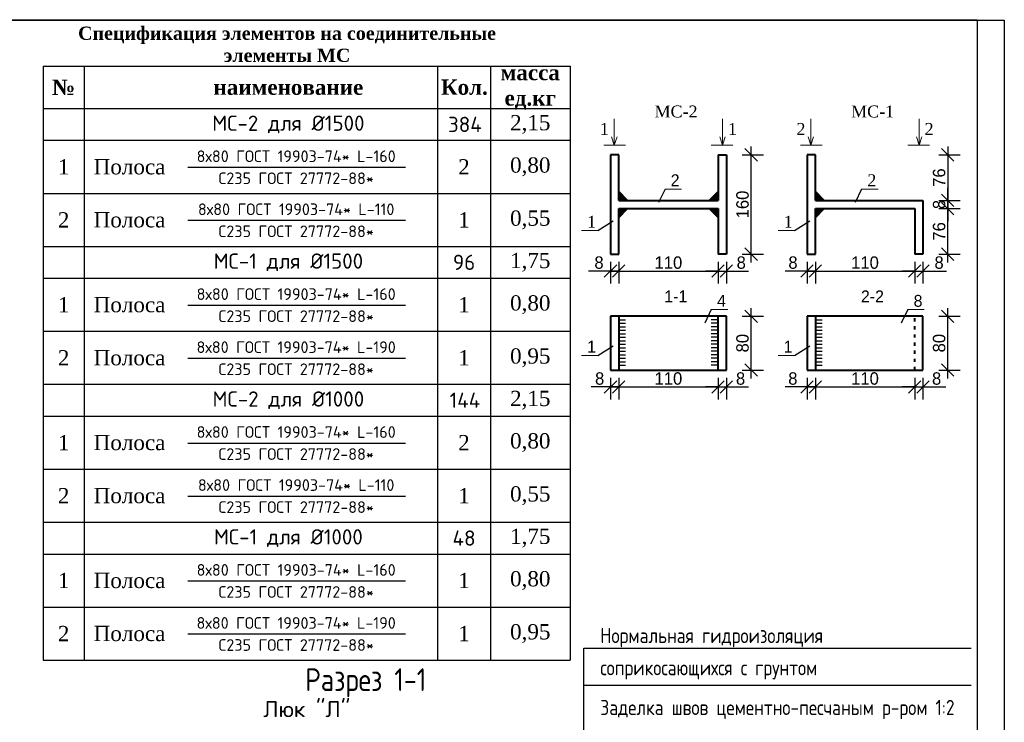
# Model space of a CAD drawing. Extents: x 0 to 362422, y 0 to 4201735.
# Tile 23 of 256: x 360173 to 360355, y 4197200 to 4197330. Entities that reach past the tile are written whole.
import ezdxf

# ---------------------------------------------------------------- set-up
doc = ezdxf.new("R2010")
doc.units = 0
doc.header["$LTSCALE"] = 0.5
doc.header["$MEASUREMENT"] = 0
doc.linetypes.add('ACAD_ISO03W100', pattern=[30, 12, -18])
for name, color, linetype in [('BUILDING', 2, 'Continuous'), ('DIMS', 3, 'Continuous'), ('English', 1, 'Continuous'), ('RUSSIAN', 4, 'Continuous')]:
    doc.layers.add(name, color=color, linetype=linetype)
doc.styles.add('ROMANS', font='romans.shx', dxfattribs={"width": 0.8})
doc.styles.add('STANDART', font='romans.shx', dxfattribs={"width": 0.8, "height": 300})

# ---------------------------------------------------------------- blocks, each defined once
blk = doc.blocks.new('_Oblique')
at = {"color": 0, "linetype": 'ByBlock', "lineweight": -2}
blk.add_line((-0.5, -0.5), (0.5, 0.5), dxfattribs=at)

msp = doc.modelspace()

# ---------------------------------------------------------------- hatches: boundary and pattern name
for points in [[(360283.53, 4197297.894), (360283.53, 4197296.205), (360285.22, 4197296.205)], [(360301.876, 4197297.894), (360301.876, 4197296.205), (360300.186, 4197296.205)], [(360319.849, 4197297.894), (360319.849, 4197296.205), (360321.538, 4197296.205)], [(360283.53, 4197292.987), (360283.53, 4197294.676), (360285.22, 4197294.676)], [(360301.876, 4197292.987), (360301.876, 4197294.676), (360300.186, 4197294.676)], [(360319.849, 4197292.987), (360319.849, 4197294.676), (360321.538, 4197294.676)]]:
    msp.add_hatch(color=256).paths.add_polyline_path(points)

# ---------------------------------------------------------------- linework, layer by layer
at = {"color": 0, "linetype": 'Continuous'}
for p, q in [((359901.283, 4197329.476), (360354.752, 4197329.476)), ((360354.752, 4197329.476), (360354.752, 4197032.476))]:
    msp.add_line(p, q, dxfattribs=at)
for p, q in [((359921.306, 4197329.592), (360349.752, 4197329.592)), ((360349.752, 4197329.476), (360349.752, 4197037.476)), ((360307.992, 4197284.739), (360307.992, 4197306.142)), ((360344.31, 4197306.142), (360344.31, 4197294.676)), ((360306.317, 4197304.613), (360310.285, 4197304.613)), ((360342.635, 4197304.613), (360346.603, 4197304.613)), ((360285.22, 4197296.205), (360283.53, 4197297.894)), ((360292.078, 4197298.302), (360290.856, 4197295.787)), ((360300.186, 4197296.205), (360301.876, 4197297.894)), ((360321.538, 4197296.205), (360319.849, 4197297.894)), ((360328.396, 4197298.302), (360327.174, 4197295.787)), ((360344.31, 4197296.205), (360344.31, 4197298.498)), ((360342.635, 4197296.205), (360346.603, 4197296.205)), ((360342.635, 4197296.205), (360346.603, 4197296.205)), ((360344.31, 4197284.739), (360344.31, 4197296.205)), ((360344.31, 4197294.676), (360344.31, 4197296.205)), ((360285.22, 4197294.676), (360283.53, 4197292.987)), ((360300.186, 4197294.676), (360301.876, 4197292.987)), ((360321.538, 4197294.676), (360319.849, 4197292.987)), ((360342.635, 4197294.676), (360346.603, 4197294.676)), ((360342.635, 4197294.676), (360346.603, 4197294.676)), ((360344.31, 4197294.676), (360344.31, 4197292.383)), ((360279.658, 4197290.638), (360282.501, 4197292.393)), ((360315.977, 4197290.638), (360318.82, 4197292.393)), ((360306.317, 4197286.268), (360310.285, 4197286.268)), ((360342.635, 4197286.268), (360346.603, 4197286.268)), ((360282.001, 4197284.824), (360282.001, 4197280.856)), ((360283.53, 4197284.824), (360283.53, 4197280.856)), ((360283.53, 4197284.824), (360283.53, 4197280.856)), ((360301.876, 4197284.824), (360301.876, 4197280.856)), ((360301.876, 4197284.824), (360301.876, 4197280.856)), ((360303.405, 4197284.824), (360303.405, 4197280.856)), ((360318.32, 4197284.824), (360318.32, 4197280.856)), ((360319.849, 4197284.824), (360319.849, 4197280.856)), ((360319.849, 4197284.824), (360319.849, 4197280.856)), ((360338.194, 4197284.824), (360338.194, 4197280.856)), ((360338.194, 4197284.824), (360338.194, 4197280.856)), ((360339.723, 4197284.824), (360339.723, 4197280.856)), ((360282.001, 4197283.149), (360277.929, 4197283.149)), ((360283.53, 4197283.149), (360282.001, 4197283.149)), ((360282.001, 4197283.149), (360303.405, 4197283.149)), ((360283.53, 4197283.149), (360285.823, 4197283.149)), ((360301.876, 4197283.149), (360299.583, 4197283.149)), ((360301.876, 4197283.149), (360303.405, 4197283.149)), ((360303.405, 4197283.149), (360307.477, 4197283.149)), ((360318.32, 4197283.149), (360314.247, 4197283.149)), ((360319.849, 4197283.149), (360318.32, 4197283.149)), ((360318.32, 4197283.149), (360339.723, 4197283.149)), ((360319.849, 4197283.149), (360322.142, 4197283.149)), ((360338.194, 4197283.149), (360335.901, 4197283.149)), ((360338.194, 4197283.149), (360339.723, 4197283.149)), ((360339.723, 4197283.149), (360344.103, 4197283.149)), ((360300.63, 4197276.018), (360299.408, 4197273.503)), ((360307.992, 4197263.32), (360307.992, 4197276.314)), ((360336.948, 4197276.018), (360335.726, 4197273.503)), ((360344.31, 4197263.32), (360344.31, 4197276.314)), ((360283.53, 4197274.14), (360284.795, 4197274.14)), ((360283.53, 4197273.494), (360284.795, 4197273.494)), ((360301.876, 4197274.14), (360300.611, 4197274.14)), ((360301.876, 4197273.494), (360300.611, 4197273.494)), ((360306.317, 4197274.786), (360310.285, 4197274.786)), ((360319.849, 4197274.14), (360321.114, 4197274.14)), ((360319.849, 4197273.494), (360321.114, 4197273.494)), ((360342.635, 4197274.786), (360346.603, 4197274.786)), ((360283.53, 4197272.849), (360284.795, 4197272.849)), ((360283.53, 4197272.203), (360284.795, 4197272.203)), ((360301.876, 4197272.849), (360300.611, 4197272.849)), ((360301.876, 4197272.203), (360300.611, 4197272.203)), ((360319.849, 4197272.849), (360321.114, 4197272.849)), ((360319.849, 4197272.203), (360321.114, 4197272.203)), ((360283.53, 4197271.558), (360284.795, 4197271.558)), ((360283.53, 4197270.912), (360284.795, 4197270.912)), ((360283.53, 4197270.267), (360284.795, 4197270.267)), ((360301.876, 4197271.558), (360300.611, 4197271.558)), ((360301.876, 4197270.912), (360300.611, 4197270.912)), ((360301.876, 4197270.267), (360300.611, 4197270.267)), ((360319.849, 4197271.558), (360321.114, 4197271.558)), ((360319.849, 4197270.912), (360321.114, 4197270.912)), ((360319.849, 4197270.267), (360321.114, 4197270.267)), ((360279.658, 4197267.56), (360282.501, 4197269.314)), ((360283.53, 4197269.621), (360284.795, 4197269.621)), ((360283.53, 4197268.976), (360284.795, 4197268.976)), ((360283.53, 4197268.33), (360284.795, 4197268.33)), ((360301.876, 4197269.621), (360300.611, 4197269.621)), ((360301.876, 4197268.976), (360300.611, 4197268.976)), ((360301.876, 4197268.33), (360300.611, 4197268.33)), ((360315.977, 4197267.56), (360318.82, 4197269.314)), ((360319.849, 4197269.621), (360321.114, 4197269.621)), ((360319.849, 4197268.976), (360321.114, 4197268.976)), ((360319.849, 4197268.33), (360321.114, 4197268.33)), ((360283.53, 4197267.685), (360284.795, 4197267.685)), ((360283.53, 4197267.039), (360284.795, 4197267.039)), ((360283.53, 4197266.394), (360284.795, 4197266.394)), ((360301.876, 4197267.685), (360300.611, 4197267.685)), ((360301.876, 4197267.039), (360300.611, 4197267.039)), ((360301.876, 4197266.394), (360300.611, 4197266.394)), ((360319.849, 4197267.685), (360321.114, 4197267.685)), ((360319.849, 4197267.039), (360321.114, 4197267.039)), ((360319.849, 4197266.394), (360321.114, 4197266.394)), ((360283.53, 4197265.748), (360284.795, 4197265.748)), ((360301.876, 4197265.748), (360300.611, 4197265.748)), ((360306.317, 4197264.848), (360310.285, 4197264.848)), ((360319.849, 4197265.748), (360321.114, 4197265.748)), ((360342.635, 4197264.848), (360346.603, 4197264.848)), ((360282.001, 4197263.405), (360282.001, 4197259.436)), ((360283.53, 4197263.405), (360283.53, 4197259.436)), ((360283.53, 4197263.405), (360283.53, 4197259.436)), ((360301.876, 4197263.405), (360301.876, 4197259.436)), ((360301.876, 4197263.405), (360301.876, 4197259.436)), ((360303.405, 4197263.405), (360303.405, 4197259.436)), ((360318.32, 4197263.405), (360318.32, 4197259.436)), ((360319.849, 4197263.405), (360319.849, 4197259.436)), ((360319.849, 4197263.405), (360319.849, 4197259.436)), ((360338.194, 4197263.405), (360338.194, 4197259.436)), ((360338.194, 4197263.405), (360338.194, 4197259.436)), ((360339.723, 4197263.405), (360339.723, 4197259.436)), ((360282.001, 4197261.73), (360278.448, 4197261.73)), ((360283.53, 4197261.73), (360282.001, 4197261.73)), ((360282.001, 4197261.73), (360303.405, 4197261.73)), ((360283.53, 4197261.73), (360285.823, 4197261.73)), ((360301.876, 4197261.73), (360299.583, 4197261.73)), ((360301.876, 4197261.73), (360303.405, 4197261.73)), ((360303.405, 4197261.73), (360307.477, 4197261.73)), ((360318.32, 4197261.73), (360314.247, 4197261.73)), ((360319.849, 4197261.73), (360318.32, 4197261.73)), ((360318.32, 4197261.73), (360339.723, 4197261.73)), ((360319.849, 4197261.73), (360322.142, 4197261.73)), ((360338.194, 4197261.73), (360335.901, 4197261.73)), ((360338.194, 4197261.73), (360339.723, 4197261.73)), ((360339.723, 4197261.73), (360343.926, 4197261.73))]:
    msp.add_line(p, q)
at = {"color": 0}
for p, q in [((360177.219, 4197321.02), (360274.533, 4197321.02)), ((360177.219, 4197321.02), (360177.219, 4197211.26)), ((360184.755, 4197321.02), (360184.755, 4197211.26)), ((360250.033, 4197321.02), (360250.033, 4197211.26)), ((360259.833, 4197321.02), (360259.833, 4197211.26)), ((360274.533, 4197321.02), (360274.533, 4197211.26)), ((360177.219, 4197313.18), (360274.533, 4197313.18)), ((360177.219, 4197307.3), (360274.533, 4197307.3)), ((360203.929, 4197302.326), (360244.142, 4197302.326)), ((360177.219, 4197297.5), (360274.533, 4197297.5)), ((360203.929, 4197292.526), (360244.142, 4197292.526)), ((360177.219, 4197287.7), (360274.533, 4197287.7)), ((360177.219, 4197287.7), (360274.533, 4197287.7)), ((360177.219, 4197281.82), (360274.533, 4197281.82)), ((360203.929, 4197276.846), (360244.142, 4197276.846)), ((360177.219, 4197272.02), (360274.533, 4197272.02)), ((360203.929, 4197267.046), (360244.142, 4197267.046)), ((360177.219, 4197262.22), (360274.533, 4197262.22)), ((360177.219, 4197256.34), (360274.533, 4197256.34)), ((360203.929, 4197251.366), (360244.142, 4197251.366)), ((360177.219, 4197246.54), (360274.533, 4197246.54)), ((360203.929, 4197241.566), (360244.142, 4197241.566)), ((360177.219, 4197236.74), (360274.533, 4197236.74)), ((360177.219, 4197236.74), (360274.533, 4197236.74)), ((360177.219, 4197230.86), (360274.533, 4197230.86)), ((360203.929, 4197225.886), (360244.142, 4197225.886)), ((360177.219, 4197221.06), (360274.533, 4197221.06)), ((360203.929, 4197216.086), (360244.142, 4197216.086)), ((360177.219, 4197211.26), (360274.533, 4197211.26))]:
    msp.add_line(p, q, dxfattribs=at)
at = {"linetype": 'Continuous', "lineweight": 13, "ltscale": 0.1}
for p, q in [((360282.712, 4197306.434), (360282.712, 4197311.298)), ((360302.695, 4197306.434), (360302.695, 4197311.298)), ((360319.03, 4197306.434), (360319.03, 4197311.298)), ((360339.013, 4197306.434), (360339.013, 4197311.298)), ((360282.712, 4197306.434), (360282.217, 4197307.968)), ((360282.712, 4197306.434), (360283.206, 4197307.968)), ((360302.695, 4197306.434), (360302.2, 4197307.968)), ((360302.695, 4197306.434), (360303.189, 4197307.968)), ((360319.03, 4197306.434), (360318.535, 4197307.968)), ((360319.03, 4197306.434), (360319.525, 4197307.968)), ((360339.013, 4197306.434), (360338.518, 4197307.968)), ((360339.013, 4197306.434), (360339.508, 4197307.968))]:
    msp.add_line(p, q, dxfattribs=at)
at = {"lineweight": 13, "ltscale": 0.5}
for p, q in [((360284.786, 4197306.434), (360280.788, 4197306.434)), ((360300.62, 4197306.434), (360304.618, 4197306.434)), ((360321.104, 4197306.434), (360317.106, 4197306.434)), ((360336.939, 4197306.434), (360340.937, 4197306.434))]:
    msp.add_line(p, q, dxfattribs=at)
at = {"lineweight": 40}
for p, q in [((360282.001, 4197304.613), (360282.001, 4197286.268)), ((360283.53, 4197304.613), (360282.001, 4197304.613)), ((360283.53, 4197296.205), (360283.53, 4197304.613)), ((360301.876, 4197304.613), (360301.876, 4197296.205)), ((360301.876, 4197304.613), (360303.405, 4197304.613)), ((360303.405, 4197304.613), (360303.405, 4197286.268)), ((360318.32, 4197304.613), (360318.32, 4197286.268)), ((360319.849, 4197304.613), (360318.32, 4197304.613)), ((360319.849, 4197296.205), (360319.849, 4197304.613)), ((360283.53, 4197296.205), (360301.876, 4197296.205)), ((360319.849, 4197296.205), (360339.723, 4197296.205)), ((360339.723, 4197296.205), (360339.723, 4197286.268)), ((360283.53, 4197286.268), (360283.53, 4197294.676)), ((360283.53, 4197294.676), (360301.876, 4197294.676)), ((360301.876, 4197294.676), (360301.876, 4197286.268)), ((360319.849, 4197286.268), (360319.849, 4197294.676)), ((360319.849, 4197294.676), (360338.194, 4197294.676)), ((360338.194, 4197294.676), (360338.194, 4197286.268)), ((360282.001, 4197286.268), (360283.53, 4197286.268)), ((360303.405, 4197286.268), (360301.876, 4197286.268)), ((360318.32, 4197286.268), (360319.849, 4197286.268)), ((360339.723, 4197286.268), (360338.194, 4197286.268)), ((360282.001, 4197274.786), (360282.001, 4197264.848)), ((360303.405, 4197274.786), (360282.001, 4197274.786)), ((360283.53, 4197274.786), (360283.53, 4197264.848)), ((360301.876, 4197264.848), (360301.876, 4197274.786)), ((360303.405, 4197264.848), (360303.405, 4197274.786)), ((360318.32, 4197274.786), (360318.32, 4197264.848)), ((360339.723, 4197274.786), (360318.32, 4197274.786)), ((360319.849, 4197274.786), (360319.849, 4197264.848)), ((360339.723, 4197264.848), (360339.723, 4197274.786)), ((360282.001, 4197264.848), (360303.405, 4197264.848)), ((360318.32, 4197264.848), (360339.723, 4197264.848))]:
    msp.add_line(p, q, dxfattribs=at)
at = {"linetype": 'Continuous', "lineweight": 13, "ltscale": 0.13}
for p, q in [((360292.078, 4197298.302), (360295.103, 4197298.302)), ((360328.396, 4197298.302), (360331.421, 4197298.302)), ((360276.634, 4197290.638), (360279.658, 4197290.638)), ((360312.952, 4197290.638), (360315.977, 4197290.638)), ((360300.63, 4197276.018), (360303.655, 4197276.018)), ((360336.948, 4197276.018), (360339.973, 4197276.018)), ((360276.634, 4197267.56), (360279.658, 4197267.56)), ((360312.952, 4197267.56), (360315.977, 4197267.56))]:
    msp.add_line(p, q, dxfattribs=at)
at = {"linetype": 'ACAD_ISO03W100', "lineweight": 40, "ltscale": 0.1}
msp.add_line((360338.194, 4197264.848), (360338.194, 4197274.786), dxfattribs=at)
at = {"layer": 'BUILDING', "color": 0}
msp.add_line((360277.077, 4197191.089), (360277.077, 4197213.461), dxfattribs=at)
at = {"layer": 'DIMS', "color": 0}
for p, q in [((360277.077, 4197213.461), (360348.601, 4197213.461)), ((360277.077, 4197206.652), (360348.642, 4197206.652))]:
    msp.add_line(p, q, dxfattribs=at)

# ---------------------------------------------------------------- block references
for p, xscale, yscale, zscale, rotation in [((360307.992, 4197304.613), 2.29320000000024, 2.29320000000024, 2.29320000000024, 90), ((360344.31, 4197304.613), 2.29320000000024, 2.29320000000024, 2.29320000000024, 90), ((360344.31, 4197296.205), 2.29320000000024, 2.29320000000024, 2.29320000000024, 270), ((360344.31, 4197296.205), 2.29320000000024, 2.29320000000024, 2.29320000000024, 270), ((360344.31, 4197294.676), 2.29320000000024, 2.29320000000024, 2.29320000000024, 90), ((360344.31, 4197294.676), 2.29320000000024, 2.29320000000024, 2.29320000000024, 90), ((360307.992, 4197286.268), 2.29320000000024, 2.29320000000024, 2.29320000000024, 270), ((360344.31, 4197286.268), 2.29320000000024, 2.29320000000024, 2.29320000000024, 270), ((360283.53, 4197283.149), 2.29320000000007, 2.29320000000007, 2.29320000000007, 180), ((360283.53, 4197283.149), 2.29320000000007, 2.29320000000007, 2.29320000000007, 180), ((360303.405, 4197283.149), 2.29320000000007, 2.29320000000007, 2.29320000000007, 180), ((360319.849, 4197283.149), 2.29320000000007, 2.29320000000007, 2.29320000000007, 180), ((360319.849, 4197283.149), 2.29320000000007, 2.29320000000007, 2.29320000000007, 180), ((360339.723, 4197283.149), 2.29320000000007, 2.29320000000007, 2.29320000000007, 180), ((360307.992, 4197274.786), 2.29320000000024, 2.29320000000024, 2.29320000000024, 90), ((360344.31, 4197274.786), 2.29320000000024, 2.29320000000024, 2.29320000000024, 90), ((360307.992, 4197264.848), 2.29320000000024, 2.29320000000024, 2.29320000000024, 270), ((360344.31, 4197264.848), 2.29320000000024, 2.29320000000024, 2.29320000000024, 270), ((360283.53, 4197261.73), 2.29320000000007, 2.29320000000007, 2.29320000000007, 180), ((360283.53, 4197261.73), 2.29320000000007, 2.29320000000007, 2.29320000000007, 180), ((360303.405, 4197261.73), 2.29320000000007, 2.29320000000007, 2.29320000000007, 180), ((360319.849, 4197261.73), 2.29320000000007, 2.29320000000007, 2.29320000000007, 180), ((360319.849, 4197261.73), 2.29320000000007, 2.29320000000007, 2.29320000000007, 180), ((360339.723, 4197261.73), 2.29320000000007, 2.29320000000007, 2.29320000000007, 180)]:
    msp.add_blockref('_Oblique', p, dxfattribs=dict(xscale=xscale, yscale=yscale, zscale=zscale, rotation=rotation))
at = {"xscale": 2.29320000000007, "yscale": 2.29320000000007, "zscale": 2.29320000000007}
for p in [(360282.001, 4197283.149), (360301.876, 4197283.149), (360301.876, 4197283.149), (360318.32, 4197283.149), (360338.194, 4197283.149), (360338.194, 4197283.149), (360282.001, 4197261.73), (360301.876, 4197261.73), (360301.876, 4197261.73), (360318.32, 4197261.73), (360338.194, 4197261.73), (360338.194, 4197261.73)]:
    msp.add_blockref('_Oblique', p, dxfattribs=at)

# ---------------------------------------------------------------- texts
at = {"color": 0, "linetype": 'Continuous', "lineweight": 13, "ltscale": 0.13, "attachment_point": 5}
for s, insert, char_height, width in [('{\\fTimes New Roman|b1|i0|c204|p18;Спецификация элементов на соединительные элементы МС}', (360222.255, 4197325.032), 2.44839, 85.9544), ('{\\fTimes New Roman|b1|i0|c204|p18;масса ед.кг}', (360267.183, 4197317.1), 2.8224, 14.7), ('{\\fTimes New Roman|b1|i0|c204|p18;№}', (360180.987, 4197317.1), 2.8224, 7.53655), ('{\\fTimes New Roman|b1|i0|c204|p18;наименование}', (360222.496, 4197317.1), 2.8224, 73.762), ('{\\fTimes New Roman|b1|i0|c204|p18;Кол.}', (360255.007, 4197317.1), 2.8224, 8.22819), ('{\\fISOCPEUR|b0|i0|c204|p34;МС-2 для Ø1500}', (360222.496, 4197310.24), 2.8224, 49.44334), ('{\\fISOCPEUR|b0|i0|c204|p34;384}', (360255.108, 4197310.24), 2.8224, 3.47098), ('\\pxqc;{\\fTimes New Roman|b0|i0|c204|p18;2,15}', (360267.183, 4197310.24), 2.8224, 7.21728), ('{\\fISOCPEUR|b0|i0|c204|p34;8х80 ГОСТ 19903-74* L-160}', (360223.936, 4197304.36), 2.156, 54.07407), ('\\pxqc;{\\fTimes New Roman|b0|i0|c204|p18;1}', (360180.987, 4197302.4), 2.8224, 7.53655), ('{\\fTimes New Roman|b0|i0|c204|p18;Полоса }', (360193.155, 4197302.4), 2.8224, 15.07971), ('\\pxqc;{\\fTimes New Roman|b0|i0|c204|p18;2}', (360254.933, 4197302.4), 2.8224, 9.8), ('\\pxqc;{\\fTimes New Roman|b0|i0|c204|p18;0,80}', (360267.183, 4197302.4), 2.8224, 6.852), ('{\\fISOCPEUR|b0|i0|c204|p34;С235 ГОСТ 27772-88*}', (360223.936, 4197300.284), 2.156, 55.46867), ('{\\fISOCPEUR|b0|i0|c204|p34;8х80 ГОСТ 19903-74* L-110}', (360223.936, 4197294.56), 2.156, 44.06952), ('\\pxqc;{\\fTimes New Roman|b0|i0|c204|p18;2}', (360180.987, 4197292.6), 2.8224, 7.53655), ('{\\fTimes New Roman|b0|i0|c204|p18;Полоса }', (360193.155, 4197292.6), 2.8224, 15.07971), ('\\pxqc;{\\fTimes New Roman|b0|i0|c204|p18;1}', (360254.933, 4197292.6), 2.8224, 9.8), ('\\pxqc;{\\fTimes New Roman|b0|i0|c204|p18;0,55}', (360267.183, 4197292.6), 2.8224, 6.66958), ('{\\fISOCPEUR|b0|i0|c204|p34;С235 ГОСТ 27772-88*}', (360223.936, 4197290.484), 2.156, 34.78552), ('{\\fISOCPEUR|b0|i0|c204|p34;МС-1 для Ø1500}', (360222.496, 4197284.76), 2.8224, 36.34004), ('\\pxqc;{\\fISOCPEUR|b0|i0|c204|p34;96}', (360254.958, 4197284.76), 2.8224, 5.93836), ('\\pxqc;{\\fTimes New Roman|b0|i0|c204|p18;1,75}', (360267.183, 4197284.76), 2.8224, 6.30475), ('{\\fISOCPEUR|b0|i0|c204|p34;8х80 ГОСТ 19903-74* L-160}', (360223.936, 4197278.88), 2.156, 42.18792), ('\\pxqc;{\\fTimes New Roman|b0|i0|c204|p18;1}', (360180.987, 4197276.92), 2.8224, 7.53655), ('{\\fTimes New Roman|b0|i0|c204|p18;Полоса }', (360193.155, 4197276.92), 2.8224, 15.07971), ('\\pxqc;{\\fTimes New Roman|b0|i0|c204|p18;1}', (360254.933, 4197276.92), 2.8224, 1.4326), ('\\pxqc;{\\fTimes New Roman|b0|i0|c204|p18;0,80}', (360267.183, 4197276.92), 2.8224, 7.03487), ('{\\fISOCPEUR|b0|i0|c204|p34;С235 ГОСТ 27772-88*}', (360223.936, 4197274.804), 2.156, 33.45189), ('{\\fISOCPEUR|b0|i0|c204|p34;8х80 ГОСТ 19903-74* L-190}', (360223.936, 4197269.08), 2.156, 42.32827), ('\\pxqc;{\\fTimes New Roman|b0|i0|c204|p18;2}', (360180.987, 4197267.12), 2.8224, 7.53655), ('{\\fTimes New Roman|b0|i0|c204|p18;Полоса }', (360193.155, 4197267.12), 2.8224, 15.07971), ('\\pxqc;{\\fTimes New Roman|b0|i0|c204|p18;1}', (360254.933, 4197267.12), 2.8224, 2.16048), ('\\pxqc;{\\fTimes New Roman|b0|i0|c204|p18;0,95}', (360267.183, 4197267.12), 2.8224, 6.66958), ('{\\fISOCPEUR|b0|i0|c204|p34;С\\fISOCPEUR|b0|i0|c0|p34;235 \\fISOCPEUR|b0|i0|c204|p34;ГОСТ\\fISOCPEUR|b0|i0|c0|p34; 27772-88*}', (360223.936, 4197265.004), 2.156, 36.59586), ('{\\fISOCPEUR|b0|i0|c204|p34;МС-2 для Ø1000}', (360222.496, 4197259.28), 2.8224, 49.44334), ('{\\fISOCPEUR|b0|i0|c204|p34;144}', (360255.108, 4197259.28), 2.8224, 3.47098), ('\\pxqc;{\\fTimes New Roman|b0|i0|c204|p18;2,15}', (360267.183, 4197259.28), 2.8224, 7.21728), ('{\\fISOCPEUR|b0|i0|c204|p34;8х80 ГОСТ 19903-74* L-160}', (360223.936, 4197253.4), 2.156, 54.07407), ('\\pxqc;{\\fTimes New Roman|b0|i0|c204|p18;1}', (360180.987, 4197251.44), 2.8224, 7.53655), ('{\\fTimes New Roman|b0|i0|c204|p18;Полоса }', (360193.155, 4197251.44), 2.8224, 15.07971), ('\\pxqc;{\\fTimes New Roman|b0|i0|c204|p18;2}', (360254.933, 4197251.44), 2.8224, 9.8), ('\\pxqc;{\\fTimes New Roman|b0|i0|c204|p18;0,80}', (360267.183, 4197251.44), 2.8224, 6.852), ('{\\fISOCPEUR|b0|i0|c204|p34;С235 ГОСТ 27772-88*}', (360223.936, 4197249.324), 2.156, 55.46867), ('{\\fISOCPEUR|b0|i0|c204|p34;8х80 ГОСТ 19903-74* L-110}', (360223.936, 4197243.6), 2.156, 44.06952), ('\\pxqc;{\\fTimes New Roman|b0|i0|c204|p18;2}', (360180.987, 4197241.64), 2.8224, 7.53655), ('{\\fTimes New Roman|b0|i0|c204|p18;Полоса }', (360193.155, 4197241.64), 2.8224, 15.07971), ('\\pxqc;{\\fTimes New Roman|b0|i0|c204|p18;1}', (360254.933, 4197241.64), 2.8224, 9.8), ('\\pxqc;{\\fTimes New Roman|b0|i0|c204|p18;0,55}', (360267.183, 4197241.64), 2.8224, 6.66958), ('{\\fISOCPEUR|b0|i0|c204|p34;С235 ГОСТ 27772-88*}', (360223.936, 4197239.524), 2.156, 34.78552), ('{\\fISOCPEUR|b0|i0|c204|p34;МС-1 для Ø1000}', (360222.496, 4197233.8), 2.8224, 36.34004), ('\\pxqc;{\\fISOCPEUR|b0|i0|c204|p34;48}', (360254.958, 4197233.8), 2.8224, 5.93836), ('\\pxqc;{\\fTimes New Roman|b0|i0|c204|p18;1,75}', (360267.183, 4197233.8), 2.8224, 6.30475), ('{\\fISOCPEUR|b0|i0|c204|p34;8х80 ГОСТ 19903-74* L-160}', (360223.936, 4197227.92), 2.156, 42.18792), ('\\pxqc;{\\fTimes New Roman|b0|i0|c204|p18;1}', (360180.987, 4197225.96), 2.8224, 7.53655), ('{\\fTimes New Roman|b0|i0|c204|p18;Полоса }', (360193.155, 4197225.96), 2.8224, 15.07971), ('\\pxqc;{\\fTimes New Roman|b0|i0|c204|p18;1}', (360254.933, 4197225.96), 2.8224, 1.4326), ('\\pxqc;{\\fTimes New Roman|b0|i0|c204|p18;0,80}', (360267.183, 4197225.96), 2.8224, 7.03487), ('{\\fISOCPEUR|b0|i0|c204|p34;С235 ГОСТ 27772-88*}', (360223.936, 4197223.844), 2.156, 33.45189), ('{\\fISOCPEUR|b0|i0|c204|p34;8х80 ГОСТ 19903-74* L-190}', (360223.936, 4197218.12), 2.156, 42.32827), ('\\pxqc;{\\fTimes New Roman|b0|i0|c204|p18;2}', (360180.987, 4197216.16), 2.8224, 7.53655), ('{\\fTimes New Roman|b0|i0|c204|p18;Полоса }', (360193.155, 4197216.16), 2.8224, 15.07971), ('\\pxqc;{\\fTimes New Roman|b0|i0|c204|p18;1}', (360254.933, 4197216.16), 2.8224, 2.16048), ('\\pxqc;{\\fTimes New Roman|b0|i0|c204|p18;0,95}', (360267.183, 4197216.16), 2.8224, 6.66958), ('{\\fISOCPEUR|b0|i0|c204|p34;С\\fISOCPEUR|b0|i0|c0|p34;235 \\fISOCPEUR|b0|i0|c204|p34;ГОСТ\\fISOCPEUR|b0|i0|c0|p34; 27772-88*}', (360223.936, 4197214.044), 2.156, 36.59586)]:
    msp.add_mtext(s, dxfattribs=dict(at, insert=insert, char_height=char_height, width=width))
at = {"linetype": 'Continuous', "lineweight": 13, "ltscale": 0.13, "attachment_point": 1}
for s, insert, char_height, width in [('{\\fTimes New Roman|b0|i0|c204|p18;МС-2}', (360290.141, 4197313.729), 2.20147, 8.7529), ('{\\fTimes New Roman|b0|i0|c204|p18;МС-1}', (360326.46, 4197313.729), 2.20147, 8.33974), ('2', (360293.129, 4197301.02), 2.201, 1.51241), ('{\\fTimes New Roman|b0|i0|c204|p18;2}', (360329.448, 4197301.02), 2.20147, 2.05687), ('{\\fTimes New Roman|b0|i0|c204|p18;1}', (360277.685, 4197293.356), 2.20147, 1.27886), ('{\\fTimes New Roman|b0|i0|c204|p18;1}', (360314.003, 4197293.356), 2.20147, 1.25052), ('1-1', (360291.94, 4197279.563), 2.2015, 4.64142), ('2-2', (360328.259, 4197279.563), 2.2015, 4.22021), ('4', (360301.681, 4197278.736), 2.201, 1.53463), ('8', (360338, 4197278.736), 2.201, 1.46003), ('1', (360277.685, 4197270.277), 2.201, 1.25052), ('1', (360314.003, 4197270.277), 2.201, 1.25052)]:
    msp.add_mtext(s, dxfattribs=dict(at, insert=insert, char_height=char_height, width=width))
at = {"linetype": 'Continuous', "lineweight": 13, "ltscale": 0.1, "char_height": 2.20147, "width": 1.25052}
for s, insert, attachment_point in [('{\\fTimes New Roman|b0|i0|c0|p18;1}', (360281.698, 4197308.308), 9), ('{\\fTimes New Roman|b0|i0|c0|p18;1}', (360303.708, 4197308.308), 7), ('{\\fTimes New Roman|b0|i0|c204|p18;2}', (360318.017, 4197308.308), 9), ('{\\fTimes New Roman|b0|i0|c204|p18;2}', (360340.026, 4197308.308), 7)]:
    msp.add_mtext(s, dxfattribs=dict(at, insert=insert, attachment_point=attachment_point))
at = {"char_height": 2.2932, "attachment_point": 5, "rotation": 90}
for s, insert, width in [('76', (360342.714, 4197300.409), 6.52681), ('160', (360306.4, 4197295.441), 6.05739), ('80', (360306.4, 4197269.817), 4.47232), ('80', (360342.719, 4197269.817), 6.172)]:
    msp.add_mtext(s, dxfattribs=dict(at, insert=insert, width=width))
at = {"attachment_point": 5, "rotation": 90}
for s, insert, char_height in [('8', (360342.719, 4197295.441), 2.293), ('76', (360342.714, 4197290.472), 2.2932)]:
    msp.add_mtext(s, dxfattribs=dict(at, insert=insert, char_height=char_height))
at = {"attachment_point": 5}
for s, insert, char_height, width in [('8', (360279.882, 4197284.694), 2.293, 2.00128), ('110', (360292.703, 4197284.694), 2.2932, 5.91823), ('8', (360306.155, 4197284.694), 2.293, 1.98395), ('8', (360315.716, 4197284.694), 2.293, 2.21328), ('110', (360329.022, 4197284.694), 2.2932, 5.88469), ('8', (360342.704, 4197284.694), 2.293, 1.52087), ('8', (360280.003, 4197263.275), 2.293, 2.14949), ('110', (360292.703, 4197263.275), 2.2932, 5.51423), ('8', (360306.032, 4197263.275), 2.293, 1.52087), ('8', (360315.695, 4197263.275), 2.293, 1.52087), ('110', (360329.022, 4197263.275), 2.2932, 5.19822), ('8', (360342.245, 4197263.275), 2.293, 1.55173)]:
    msp.add_mtext(s, dxfattribs=dict(at, insert=insert, char_height=char_height, width=width))
at = {"layer": 'English', "color": 0, "style": 'STANDART', "width": 0.8}
for s, p in [('Нормальная гидроизоляция ', (360280.124, 4197214.396)), ('соприкосающихся с грунтом', (360280.124, 4197208.45)), ('Заделка швов цементно-песчаным р-ром 1:2', (360280.124, 4197201.101))]:
    msp.add_text(s, height=2.8, dxfattribs=at).set_placement(p)
at = {"layer": 'RUSSIAN', "color": 0, "style": 'ROMANS', "width": 0.8}
msp.add_text('Разрез 1-1', height=4.2, dxfattribs=at).set_placement((360225.605, 4197205.539))
at = {"layer": 'RUSSIAN', "color": 0, "style": 'ROMANS'}
msp.add_text('Люк "Л"', height=2.97, dxfattribs=at).set_placement((360217.859, 4197200.71))

doc.saveas('drawing.dxf')
